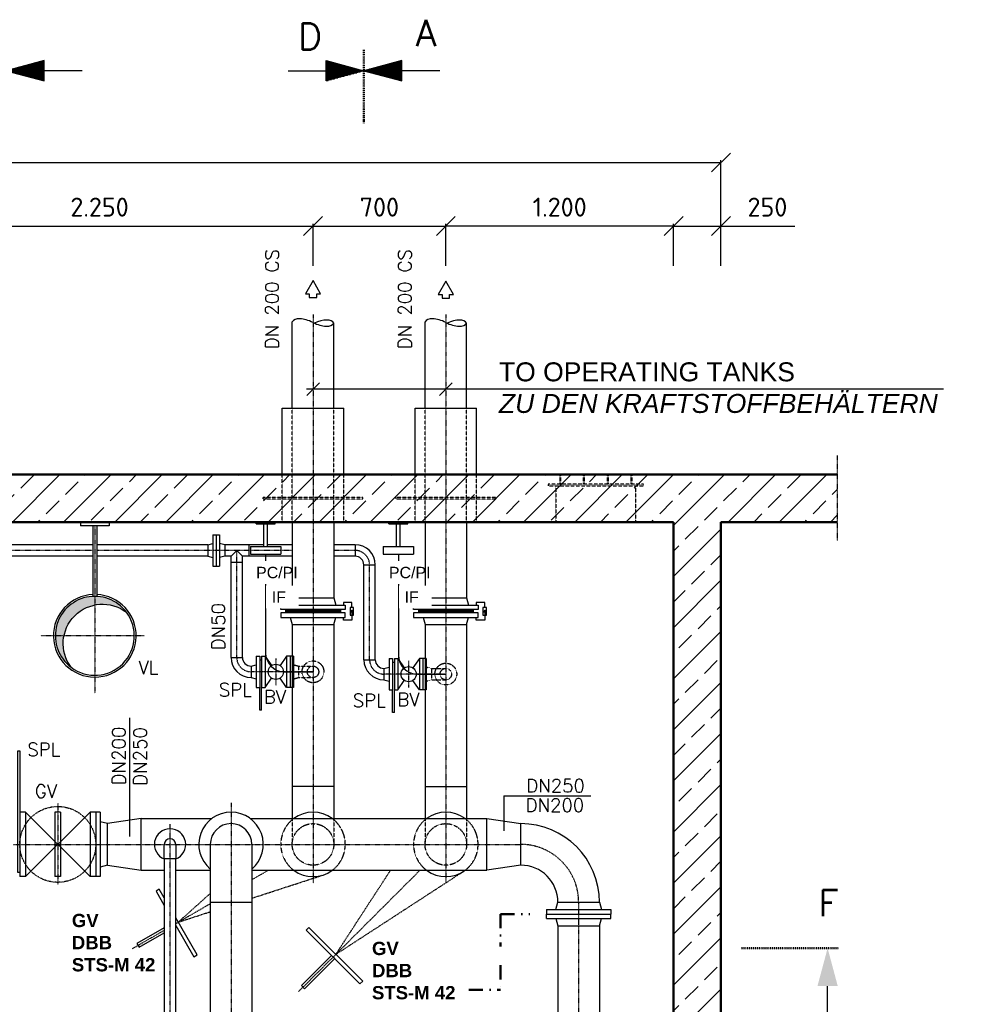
# Model space of a CAD drawing. Header units: millimetres. Extents: x -197187 to 231260338, y -45270 to 70505.
# Tile 54 of 85: x 49948 to 54932, y 11609 to 16801. Entities that reach past the tile are written whole.
import ezdxf
from ezdxf.enums import TextEntityAlignment as Align

# ---------------------------------------------------------------- set-up
doc = ezdxf.new("R2010")
doc.units = ezdxf.units.MM
doc.header["$LTSCALE"] = 0.5
doc.linetypes.add('DASHDOT', pattern=[1, 0.5, -0.25, 0, -0.25])
doc.linetypes.add('HIDDEN', pattern=[0.375, 0.25, -0.125])
for name, color, linetype in [('15', 7, 'Continuous'), ('17', 7, 'Continuous'), ('21', 7, 'Continuous'), ('41', 7, 'Continuous'), ('42', 7, 'Continuous'), ('BEMAßUNG', 7, 'Continuous'), ('Beschriftung', 7, 'Continuous'), ('P-MU050ENTL', 7, 'Continuous'), ('P-MU150AUSL', 7, 'Continuous'), ('P-MU200AUSL', 7, 'Continuous'), ('P-MU200EINL', 7, 'Continuous'), ('P-MU250EINL', 7, 'Continuous'), ('P-MU300AUSL', 7, 'Continuous'), ('Plan_Rahmen', 7, 'Continuous')]:
    doc.layers.add(name, color=color, linetype=linetype)
doc.styles.add('LBB3.5M1000', font='isocp.shx', dxfattribs={"height": 3.5})
doc.styles.add('ROMANS', font='ROMANS', dxfattribs={"height": 0.2})
doc.styles.get("Standard").update_dxf_attribs({"font": 'isocpeur.ttf'})
doc.dimstyles.new('DIN', dxfattribs={"dimtxt": 2.5, "dimasz": 2.5, "dimexe": 1.25, "dimexo": 0.625, "dimtad": 1, "dimtih": 1, "dimdec": 4, "dimdsep": 46, "dimlunit": 6, "dimtxsty": 'Standard', "dimcen": 2.5, "dimadec": 0, "dimazin": 0, "dimtfac": 1, "dimtdec": 4, "dimtmove": 0, "dimatfit": 3, "dimfxl": 0, "dimtvp": 1, "dimtolj": 1, "dimtzin": 0, "dimarcsym": 0})

# ---------------------------------------------------------------- blocks, each defined once
blk = doc.blocks.new('_Oblique')
at = {"color": 0, "linetype": 'ByBlock', "lineweight": -2}
blk.add_line((-0.5, -0.5), (0.5, 0.5), dxfattribs=at)
blk = doc.blocks.new('*D30')
at = {"layer": 'BEMAßUNG', "color": 0, "lineweight": -2, "transparency": 16777216}
for p, q in [((52194, 15502), (52194, 15724.9)), ((53394, 15712.4), (52194, 15712.4)), ((53394, 15502), (53394, 15724.9))]:
    blk.add_line(p, q, dxfattribs=at)
at = {"layer": 'DEFPOINTS', "color": 0, "transparency": 16777216}
for p in [(52194, 15712.4), (52194, 14402), (53394, 14402)]:
    blk.add_point(p, dxfattribs=at)
at = {"layer": 'BEMAßUNG', "color": 0, "lineweight": -2, "transparency": 16777216, "xscale": 100, "yscale": 100, "zscale": 100, "rotation": 180}
blk.add_blockref('_Oblique', (52194, 15712.4), dxfattribs=at)
at = {"layer": 'BEMAßUNG', "color": 0, "lineweight": -2, "transparency": 16777216, "xscale": 100, "yscale": 100, "zscale": 100}
blk.add_blockref('_Oblique', (53394, 15712.4), dxfattribs=at)
at = {"layer": 'BEMAßUNG', "color": 0, "transparency": 16777216, "insert": (52794, 15812.4), "char_height": 100, "attachment_point": 5}
blk.add_mtext('\\A1;1.200', dxfattribs=at)
blk = doc.blocks.new('*D31')
at = {"layer": 'BEMAßUNG', "color": 0, "lineweight": -2, "transparency": 16777216}
for p, q in [((51494, 15502), (51494, 15724.9)), ((51494, 15712.4), (52194, 15712.4)), ((52194, 15502), (52194, 15724.9))]:
    blk.add_line(p, q, dxfattribs=at)
at = {"layer": 'DEFPOINTS', "color": 0, "transparency": 16777216}
for p in [(52194, 15712.4), (51494, 14402), (52194, 14402)]:
    blk.add_point(p, dxfattribs=at)
at = {"layer": 'BEMAßUNG', "color": 0, "lineweight": -2, "transparency": 16777216, "xscale": 100, "yscale": 100, "zscale": 100, "rotation": 180}
blk.add_blockref('_Oblique', (51494, 15712.4), dxfattribs=at)
at = {"layer": 'BEMAßUNG', "color": 0, "lineweight": -2, "transparency": 16777216, "xscale": 100, "yscale": 100, "zscale": 100}
blk.add_blockref('_Oblique', (52194, 15712.4), dxfattribs=at)
at = {"layer": 'BEMAßUNG', "color": 0, "transparency": 16777216, "insert": (51844, 15812.4), "char_height": 100, "attachment_point": 5}
blk.add_mtext('\\A1;700', dxfattribs=at)
blk = doc.blocks.new('*D32')
at = {"layer": 'BEMAßUNG', "color": 0, "lineweight": -2, "transparency": 16777216}
for p, q in [((49244, 15502), (49244, 15724.9)), ((49244, 15712.4), (51494, 15712.4)), ((51494, 15502), (51494, 15724.9))]:
    blk.add_line(p, q, dxfattribs=at)
at = {"layer": 'DEFPOINTS', "color": 0, "transparency": 16777216}
for p in [(51494, 15712.4), (49244, 14402), (51494, 14402)]:
    blk.add_point(p, dxfattribs=at)
at = {"layer": 'BEMAßUNG', "color": 0, "lineweight": -2, "transparency": 16777216, "xscale": 100, "yscale": 100, "zscale": 100, "rotation": 180}
blk.add_blockref('_Oblique', (49244, 15712.4), dxfattribs=at)
at = {"layer": 'BEMAßUNG', "color": 0, "lineweight": -2, "transparency": 16777216, "xscale": 100, "yscale": 100, "zscale": 100}
blk.add_blockref('_Oblique', (51494, 15712.4), dxfattribs=at)
at = {"layer": 'BEMAßUNG', "color": 0, "transparency": 16777216, "insert": (50369, 15812.4), "char_height": 100, "attachment_point": 5}
blk.add_mtext('\\A1;2.250', dxfattribs=at)
blk = doc.blocks.new('PFEIL')
at = {"layer": '17', "color": 7, "linetype": 'Continuous'}
for p, q in [((-20, 5.359), (-20, -5.359)), ((0, 0), (-20, 5.359)), ((-40, 0), (-20, 0)), ((-20, 5.0491), (-18.8434, 5.0491)), ((-20, 4.5991), (-17.164, 4.5991)), ((-20, 4.1491), (-15.4846, 4.1491)), ((-20, 3.6991), (-13.8052, 3.6991)), ((-20, 3.2491), (-12.1258, 3.2491)), ((-20, 2.7991), (-10.4464, 2.7991)), ((-20, 2.3491), (-8.7669, 2.3491)), ((-20, 1.8991), (-7.0875, 1.8991)), ((-20, 1.4491), (-5.4081, 1.4491)), ((-20, 0.9991), (-3.7287, 0.9991)), ((-20, 0.5491), (-2.0493, 0.5491)), ((-20, 0.0991), (-0.3698, 0.0991)), ((-20, -5.359), (0, 0)), ((-20, -0.3509), (-1.3096, -0.3509)), ((-20, -0.8009), (-2.989, -0.8009)), ((-20, -1.2509), (-4.6684, -1.2509)), ((-20, -1.7009), (-6.3478, -1.7009)), ((-20, -2.1509), (-8.0272, -2.1509)), ((-20, -2.6009), (-9.7067, -2.6009)), ((-20, -3.0509), (-11.3861, -3.0509)), ((-20, -3.5009), (-13.0655, -3.5009)), ((-20, -3.9509), (-14.7449, -3.9509)), ((-20, -4.4009), (-16.4243, -4.4009)), ((-20, -4.8509), (-18.1038, -4.8509)), ((-20, -5.3009), (-19.7832, -5.3009))]:
    blk.add_line(p, q, dxfattribs=at)
blk = doc.blocks.new('SPFEIL')
at = {"layer": '17', "color": 7, "linetype": 'Continuous'}
blk.add_line((-20, 0), (-10, 0), dxfattribs=at)
blk.add_solid([(-10, -2.6795), (0, 0), (-10, 2.6795)], dxfattribs=at)
blk = doc.blocks.new('*D42')
at = {"layer": 'BEMAßUNG', "color": 0, "lineweight": -2, "transparency": 16777216}
for p, q in [((43644, 15502), (43644, 16060.2)), ((43644, 16047.7), (53644, 16047.7)), ((53644, 15502), (53644, 16060.2))]:
    blk.add_line(p, q, dxfattribs=at)
at = {"layer": 'DEFPOINTS', "color": 0, "transparency": 16777216}
for p in [(53644, 16047.7), (43644, 14402), (53644, 14402)]:
    blk.add_point(p, dxfattribs=at)
at = {"layer": 'BEMAßUNG', "color": 0, "lineweight": -2, "transparency": 16777216, "xscale": 100, "yscale": 100, "zscale": 100, "rotation": 180}
blk.add_blockref('_Oblique', (43644, 16047.7), dxfattribs=at)
at = {"layer": 'BEMAßUNG', "color": 0, "lineweight": -2, "transparency": 16777216, "xscale": 100, "yscale": 100, "zscale": 100}
blk.add_blockref('_Oblique', (53644, 16047.7), dxfattribs=at)
at = {"layer": 'BEMAßUNG', "color": 0, "transparency": 16777216, "insert": (48644, 16147.7), "char_height": 100, "attachment_point": 5}
blk.add_mtext('\\A1;10.000', dxfattribs=at)
blk = doc.blocks.new('*D43')
at = {"layer": 'BEMAßUNG', "color": 0, "lineweight": -2, "transparency": 16777216}
for p, q in [((53394, 15502), (53394, 15724.9)), ((53394, 15712.4), (53644, 15712.4)), ((53644, 15502), (53644, 15724.9)), ((53644, 15712.4), (54034, 15712.4))]:
    blk.add_line(p, q, dxfattribs=at)
at = {"layer": 'DEFPOINTS', "color": 0, "transparency": 16777216}
for p in [(53644, 15712.4), (53394, 14402), (53644, 14402)]:
    blk.add_point(p, dxfattribs=at)
at = {"layer": 'BEMAßUNG', "color": 0, "lineweight": -2, "transparency": 16777216, "xscale": 100, "yscale": 100, "zscale": 100, "rotation": 180}
blk.add_blockref('_Oblique', (53394, 15712.4), dxfattribs=at)
at = {"layer": 'BEMAßUNG', "color": 0, "lineweight": -2, "transparency": 16777216, "xscale": 100, "yscale": 100, "zscale": 100}
blk.add_blockref('_Oblique', (53644, 15712.4), dxfattribs=at)
at = {"layer": 'BEMAßUNG', "color": 0, "transparency": 16777216, "insert": (53889, 15812.4), "char_height": 100, "attachment_point": 5}
blk.add_mtext('\\A1;250', dxfattribs=at)

msp = doc.modelspace()

# ---------------------------------------------------------------- hatches: boundary and pattern name
at = {"lineweight": 5}
h = msp.add_hatch(dxfattribs=at)
h.set_pattern_fill('NET3', color=256)
h.set_pattern_definition([(0, (96058.6554, 17096.324), (0, 3.175), []), (60, (96058.6554, 17096.324), (-2.74963066, 1.5875), []), (120, (96058.6554, 17096.324), (-2.74963066, -1.5875), [])])
h.paths.add_polyline_path([(51494.038, 13690.018), (51349.172, 13690.018), (51349.172, 13673.018), (51494.038, 13673.018)])
h.paths.add_polyline_path([(51638.904, 13690.018), (51494.038, 13690.018), (51494.038, 13673.018), (51638.904, 13673.018)])
h = msp.add_hatch(color=256)
h.dxf.hatch_style = 1
h.paths.add_polyline_path([(51698.908, 13687.766), (51693.497, 13678.395), (51704.318, 13678.395)])
h = msp.add_hatch(dxfattribs=at)
h.set_pattern_fill('NET3', color=256)
h.set_pattern_definition([(0, (96758.6554, 17096.324), (0, 3.175), []), (60, (96758.6554, 17096.324), (-2.74963066, 1.5875), []), (120, (96758.6554, 17096.324), (-2.74963066, -1.5875), [])])
h.paths.add_polyline_path([(52194.038, 13690.018), (52049.172, 13690.018), (52049.172, 13673.018), (52194.038, 13673.018)])
h.paths.add_polyline_path([(52338.904, 13690.018), (52194.038, 13690.018), (52194.038, 13673.018), (52338.904, 13673.018)])
h = msp.add_hatch(color=256)
h.dxf.hatch_style = 1
h.paths.add_polyline_path([(52398.908, 13687.766), (52393.497, 13678.395), (52404.318, 13678.395)])
at = {"layer": 'Plan_Rahmen', "ltscale": 10}
h = msp.add_hatch(color=256, dxfattribs=at)
h.paths.add_polyline_path([(50136.038, 13552.018), (50181.454, 13552.018, -0.30149472), (50344.038, 13714.621), (50344.038, 13760.019, 0.41421357)])
h.paths.add_polyline_path([(50181.454, 13552.018), (50136.038, 13552.018, 0.23584355), (50219.097, 13385.725, -0.21434436)])
h.paths.add_polyline_path([(50344.038, 13760.019), (50344.038, 13714.621, -0.21422764), (50510.262, 13677.053, 0.23569584)])

# ---------------------------------------------------------------- linework, layer by layer
for p, q in [((51349.172, 13690.018), (51349.172, 13673.018)), ((51638.904, 13690.018), (51638.904, 13673.018)), ((52049.172, 13690.018), (52049.172, 13673.018)), ((52338.904, 13690.018), (52338.904, 13673.018))]:
    msp.add_line(p, q)
for points in [[(51324.038, 13714.018), (51664.038, 13714.018), (51664.038, 13690.018), (51324.038, 13690.018)], [(52024.038, 13714.018), (52364.038, 13714.018), (52364.038, 13690.018), (52024.038, 13690.018)], [(51324.038, 13649.018), (51664.038, 13649.018), (51664.038, 13673.018), (51324.038, 13673.018)], [(51689.917, 13661.271), (51707.899, 13661.271), (51707.899, 13701.766), (51689.917, 13701.766)], [(51698.908, 13687.766), (51693.497, 13678.395), (51704.318, 13678.395)], [(52024.038, 13649.018), (52364.038, 13649.018), (52364.038, 13673.018), (52024.038, 13673.018)], [(52389.917, 13661.271), (52407.899, 13661.271), (52407.899, 13701.766), (52389.917, 13701.766)], [(52398.908, 13687.766), (52393.497, 13678.395), (52404.318, 13678.395)]]:
    msp.add_lwpolyline(points, close=True)
for points in [[(51374.306, 13714.018), (51384.488, 13752.018), (51603.588, 13752.018), (51613.77, 13714.018)], [(51698.908, 13701.766), (51698.908, 13728.191), (51654.361, 13728.191), (51654.361, 13714.018)], [(52074.306, 13714.018), (52084.488, 13752.018), (52303.588, 13752.018), (52313.77, 13714.018)], [(52398.908, 13701.766), (52398.908, 13728.191), (52354.361, 13728.191), (52354.361, 13714.018)], [(51698.908, 13681.518), (51698.908, 13634.846), (51654.361, 13634.846), (51654.361, 13649.018)], [(52398.908, 13681.518), (52398.908, 13634.846), (52354.361, 13634.846), (52354.361, 13649.018)], [(51374.306, 13649.018), (51384.488, 13611.018), (51603.588, 13611.018), (51613.77, 13649.018)], [(52074.306, 13649.018), (52084.488, 13611.018), (52303.588, 13611.018), (52313.77, 13649.018)]]:
    msp.add_lwpolyline(points)
at = {"layer": '15', "linetype": 'Continuous', "ltscale": 10}
msp.add_lwpolyline([(50510.262, 13677.053, 1.15169417), (50219.097, 13385.725, -0.86828607), (50510.262, 13677.053)], format="xyb", dxfattribs=at)
at = {"layer": '17', "linetype": 'DASHDOT', "lineweight": 50, "ltscale": 20}
for p, q in [((51762.636, 16641.111), (51762.636, 16254.25)), ((53752.4, 11904.648), (54266.161, 11904.648))]:
    msp.add_line(p, q, dxfattribs=at)
at = {"layer": '17', "linetype": 'DASHDOT', "lineweight": 50, "ltscale": 300}
for p, q in [((52481.398, 12084.756), (52636.923, 12084.756)), ((52481.398, 12084.756), (52481.398, 11913.8)), ((52481.398, 11814.952), (52481.398, 11684.684)), ((52314.572, 11684.684), (52481.398, 11684.684))]:
    msp.add_line(p, q, dxfattribs=at)
at = {"layer": '21', "linetype": 'DASHDOT', "ltscale": 10}
for p, q in [((54257.078, 14502.018), (54257.078, 14052.018)), ((50344.038, 14132.018), (50344.038, 13249.604))]:
    msp.add_line(p, q, dxfattribs=at)
at = {"layer": '21', "linetype": 'Continuous', "ltscale": 10}
for p, q in [((50269.038, 14152.018), (50269.038, 14132.018)), ((50334.038, 14132.018), (50334.038, 13759.778)), ((50354.038, 14132.018), (50354.038, 13759.778)), ((50419.038, 14152.018), (50419.038, 14132.018)), ((51244.038, 13982.018), (51244.038, 13438.018)), ((51944.038, 13982.018), (51944.038, 13426.018))]:
    msp.add_line(p, q, dxfattribs=at)
at = {"layer": '21', "linetype": 'Continuous', "lineweight": 50, "ltscale": 10}
for p, q in [((53394.038, 14152.018), (53394.038, 2272.018)), ((53644.038, 14152.018), (53644.038, 9052.018)), ((54257.078, 14152.018), (53644.038, 14152.018))]:
    msp.add_line(p, q, dxfattribs=at)
at = {"layer": '21', "linetype": 'Continuous', "ltscale": 10}
for radius, start, end in [(218, 92.629169, 87.370831), (208, 233.081381, 36.950689)]:
    msp.add_arc((50344.038, 13552.018), radius, start, end, dxfattribs=at)
at = {"layer": '41', "linetype": 'Continuous', "lineweight": 50, "ltscale": 10}
for p, q in [((54257.078, 14402.018), (49699.038, 14402.018)), ((53394.038, 14152.018), (49699.038, 14152.018))]:
    msp.add_line(p, q, dxfattribs=at)
at = {"layer": '41', "linetype": 'Continuous', "ltscale": 10}
for p, q in [((50419.038, 14132.018), (50269.038, 14132.018)), ((51234.038, 14022.018), (51234.038, 14142.018)), ((51254.038, 14022.018), (51254.038, 14142.018)), ((51934.038, 14022.018), (51934.038, 14142.018)), ((51954.038, 14022.018), (51954.038, 14142.018)), ((51156.977, 13971.868), (51156.977, 14032.168)), ((51164.038, 14022.018), (51324.038, 14022.018)), ((51164.038, 14022.018), (51164.038, 13982.018)), ((51324.038, 14022.018), (51324.038, 13982.018)), ((51864.038, 14022.018), (51864.038, 13982.018)), ((51864.038, 14022.018), (52024.038, 14022.018)), ((52024.038, 14022.018), (52024.038, 13982.018)), ((51164.038, 13982.018), (51324.038, 13982.018)), ((51864.038, 13982.018), (52024.038, 13982.018)), ((51344.021, 13362.018), (51494.457, 13362.018)), ((52044.038, 13350.018), (52194.473, 13350.018))]:
    msp.add_line(p, q, dxfattribs=at)
at = {"layer": '41', "linetype": 'DASHDOT', "ltscale": 10}
msp.add_line((50604.462, 13552.018), (50059.044, 13552.018), dxfattribs=at)
at = {"layer": '41', "linetype": 'Continuous', "ltscale": 10}
for centre in [(51344.021, 13462.018), (52044.038, 13450.018)]:
    msp.add_arc(centre, 100, 180, 270, dxfattribs=at)
at = {"layer": 'Beschriftung'}
for p, q in [((51527.431, 14885.611), (51460.645, 14818.825)), ((52227.431, 14885.611), (52160.645, 14818.825))]:
    msp.add_line(p, q, dxfattribs=at)
at = {"layer": 'P-MU050ENTL', "linetype": 'Continuous', "ltscale": 10}
for p, q in [((50965.977, 14084.518), (50965.977, 13919.518)), ((50965.977, 14084.518), (51001.977, 14084.518)), ((50983.977, 14084.518), (50983.977, 13919.518)), ((51001.977, 14084.518), (51001.977, 13919.518)), ((50334.038, 14032.168), (49328.188, 14032.168)), ((50938.977, 14032.168), (50354.038, 14032.168)), ((50938.977, 14032.168), (50965.977, 14039.403)), ((50938.977, 14032.168), (50938.977, 13971.868)), ((51028.977, 14032.168), (51001.977, 14039.403)), ((51028.977, 14032.168), (51028.977, 13971.868)), ((51234.038, 14032.168), (51028.977, 14032.168)), ((51384.488, 14032.168), (51254.038, 14032.168)), ((51716.038, 14032.168), (51603.588, 14032.168)), ((51716.038, 14032.168), (51716.038, 13971.868)), ((50334.038, 13971.868), (49328.188, 13971.868)), ((50938.977, 13971.868), (50354.038, 13971.868)), ((50938.977, 13971.868), (50965.977, 13964.634)), ((51028.977, 13971.868), (51001.977, 13964.634)), ((51061.888, 13971.868), (51028.977, 13971.868)), ((51061.888, 13971.868), (51091.998, 14002.018)), ((51061.888, 13438.018), (51061.888, 13971.868)), ((51091.998, 14002.018), (51122.188, 13971.868)), ((51122.188, 13438.018), (51122.188, 13971.868)), ((51384.488, 13971.868), (51122.188, 13971.868)), ((51716.038, 13971.868), (51603.588, 13971.868)), ((50965.977, 13919.518), (51001.977, 13919.518)), ((51122.188, 13938.018), (51061.888, 13938.018)), ((51761.888, 13926.018), (51822.188, 13926.018)), ((51761.888, 13426.018), (51761.888, 13926.018)), ((51822.188, 13426.018), (51822.188, 13926.018)), ((51061.871, 13438.018), (51122.171, 13438.018)), ((51168.021, 13392.168), (51195.021, 13399.403)), ((51195.021, 13444.518), (51195.021, 13362.018)), ((51195.021, 13444.518), (51213.021, 13444.518)), ((51213.021, 13444.518), (51213.021, 13362.018)), ((51223.021, 13424.018), (51213.021, 13424.018)), ((51223.021, 13444.518), (51223.021, 13362.018)), ((51223.021, 13444.518), (51241.021, 13444.518)), ((51241.021, 13444.518), (51241.021, 13362.018)), ((51241.021, 13444.518), (51275.284, 13394.928)), ((51355.021, 13444.518), (51320.759, 13394.928)), ((51391.021, 13444.518), (51355.021, 13444.518)), ((51355.021, 13444.518), (51355.021, 13279.518)), ((51373.021, 13444.518), (51373.021, 13279.518)), ((51391.021, 13444.518), (51391.021, 13279.518)), ((51761.888, 13426.018), (51822.188, 13426.018)), ((51895.038, 13432.518), (51913.038, 13432.518)), ((51895.038, 13432.518), (51895.038, 13267.518)), ((51913.038, 13432.518), (51913.038, 13267.518)), ((51923.038, 13412.018), (51913.038, 13412.018)), ((51923.038, 13432.518), (51941.038, 13432.518)), ((51923.038, 13432.518), (51923.038, 13267.518)), ((51941.038, 13432.518), (51941.038, 13267.518)), ((51941.038, 13432.518), (51975.301, 13382.928)), ((52055.038, 13432.518), (52020.775, 13382.928)), ((52091.038, 13432.518), (52055.038, 13432.518)), ((52055.038, 13432.518), (52055.038, 13267.518)), ((52073.038, 13432.518), (52073.038, 13267.518)), ((52091.038, 13432.518), (52091.038, 13267.518)), ((51168.021, 13392.168), (51168.021, 13331.868)), ((51195.021, 13362.018), (51195.021, 13279.518)), ((51213.021, 13362.018), (51213.021, 13279.518)), ((51223.021, 13362.018), (51223.021, 13279.518)), ((51241.021, 13362.018), (51241.021, 13279.518)), ((51868.038, 13380.168), (51895.038, 13387.403)), ((51868.038, 13380.168), (51868.038, 13319.868)), ((51168.021, 13331.868), (51195.021, 13324.634)), ((51241.021, 13279.518), (51275.284, 13329.109)), ((51355.021, 13279.518), (51320.759, 13329.109)), ((51384.471, 13304.518), (51384.471, 13241.018)), ((51868.038, 13319.868), (51895.038, 13312.634)), ((51941.038, 13267.518), (51975.301, 13317.109)), ((52055.038, 13267.518), (52020.775, 13317.109)), ((51195.021, 13279.518), (51213.021, 13279.518)), ((51213.021, 13159.018), (51213.021, 13279.518)), ((51223.021, 13159.018), (51223.021, 13279.518)), ((51223.021, 13279.518), (51241.021, 13279.518)), ((51391.021, 13279.518), (51355.021, 13279.518)), ((51895.038, 13267.518), (51913.038, 13267.518)), ((51913.038, 13147.018), (51913.038, 13267.518)), ((51923.038, 13147.018), (51923.038, 13267.518)), ((51923.038, 13267.518), (51941.038, 13267.518)), ((52091.038, 13267.518), (52055.038, 13267.518)), ((51223.021, 13159.018), (51213.021, 13159.018)), ((51923.038, 13147.018), (51913.038, 13147.018))]:
    msp.add_line(p, q, dxfattribs=at)
at = {"layer": 'P-MU050ENTL', "linetype": 'DASHDOT', "ltscale": 10}
for p, q in [((50334.038, 14002.018), (49328.188, 14002.018)), ((51384.488, 14002.018), (50354.038, 14002.018)), ((51092.021, 13438.018), (51091.998, 14002.018)), ((51716.038, 14002.018), (51603.588, 14002.018)), ((51792.038, 13426.018), (51792.038, 13926.018)), ((51298.021, 13432.018), (51298.021, 13292.018)), ((51998.038, 13420.018), (51998.038, 13280.018)), ((51494.021, 13362.018), (51168.021, 13362.018)), ((52194.038, 13350.018), (51868.038, 13350.018))]:
    msp.add_line(p, q, dxfattribs=at)
at = {"layer": 'P-MU050ENTL', "linetype": 'Continuous', "ltscale": 10}
for centre in [(51298.021, 13362.018), (51998.038, 13350.018)]:
    msp.add_circle(centre, 40, dxfattribs=at)
for centre, radius, start, end in [((51716.038, 13926.018), 106.15, 0, 90), ((51716.038, 13926.018), 45.85, 0, 90), ((51168.021, 13438.018), 106.15, 180, 270), ((51168.021, 13438.018), 45.85, 180, 270), ((51868.038, 13426.018), 106.15, 180, 270), ((51868.038, 13426.018), 45.85, 180, 270)]:
    msp.add_arc(centre, radius, start, end, dxfattribs=at)
at = {"layer": 'P-MU050ENTL', "linetype": 'DASHDOT', "ltscale": 10}
for centre, start, end in [((51716.038, 13926.018), 0, 90), ((51168.021, 13438.018), 180, 270), ((51868.038, 13426.018), 180, 270)]:
    msp.add_arc(centre, 76, start, end, dxfattribs=at)
at = {"layer": 'P-MU150AUSL', "linetype": 'HIDDEN', "ltscale": 10}
for p, q in [((51391.021, 13399.403), (51418.021, 13392.168)), ((51418.021, 13392.168), (51418.021, 13331.868)), ((51418.021, 13392.168), (51494.021, 13392.168)), ((52091.038, 13387.403), (52118.038, 13380.168)), ((52118.038, 13380.168), (52194.038, 13380.168)), ((52118.038, 13380.168), (52118.038, 13319.868)), ((51391.021, 13324.634), (51418.021, 13331.868)), ((51418.021, 13331.868), (51494.021, 13331.868)), ((52091.038, 13312.634), (52118.038, 13319.868)), ((52118.038, 13319.868), (52194.038, 13319.868))]:
    msp.add_line(p, q, dxfattribs=at)
for centre, radius, start, end in [((51494.021, 13362.018), 57.5, 189.863672, 189.863664), ((52194.038, 13350.018), 57.5, 189.863672, 189.863664), ((51494.021, 13362.018), 30.15, 199.0686, 199.068592), ((52194.038, 13350.018), 30.15, 199.0686, 199.068592)]:
    msp.add_arc(centre, radius, start, end, dxfattribs=at)
at = {"layer": 'P-MU200AUSL', "ltscale": 100}
for p, q in [((51332.088, 14402.018), (51332.088, 14752.018)), ((51332.088, 14752.018), (51655.988, 14752.018)), ((51655.988, 14402.018), (51655.988, 14752.018)), ((52032.088, 14402.018), (52032.088, 14752.018)), ((52032.088, 14752.018), (52355.988, 14752.018)), ((52355.988, 14402.018), (52355.988, 14752.018)), ((51603.588, 14152.018), (51603.588, 13752.018)), ((52303.588, 14152.018), (52303.588, 13752.018)), ((51384.488, 13752.018), (51603.588, 13752.018)), ((52084.488, 13752.018), (52303.588, 13752.018))]:
    msp.add_line(p, q, dxfattribs=at)
at = {"layer": 'P-MU200AUSL', "linetype": 'HIDDEN', "ltscale": 10}
for p, q in [((51332.088, 14152.018), (51332.088, 14402.018)), ((51655.988, 14152.018), (51655.988, 14402.018)), ((52032.088, 14152.018), (52032.088, 14402.018)), ((52355.988, 14152.018), (52355.988, 14402.018)), ((52794.038, 14402.018), (52794.038, 14352.018)), ((52799.038, 14402.018), (52799.038, 14352.018)), ((52918.204, 14402.018), (52918.204, 14352.018)), ((52923.204, 14402.018), (52923.204, 14352.018)), ((53044.872, 14402.018), (53044.872, 14352.018)), ((53049.872, 14402.018), (53049.872, 14352.018)), ((53169.038, 14402.018), (53169.038, 14352.018)), ((53174.038, 14402.018), (53174.038, 14352.018)), ((52774.038, 14342.018), (52774.038, 14152.018)), ((53194.038, 14342.018), (53194.038, 14152.018)), ((51755.988, 14282.018), (51232.088, 14282.018)), ((51232.088, 14272.018), (51232.088, 14282.018)), ((51755.988, 14272.018), (51755.988, 14282.018)), ((52455.988, 14282.018), (51932.088, 14282.018)), ((51932.088, 14272.018), (51932.088, 14282.018)), ((52455.988, 14272.018), (52455.988, 14282.018)), ((51755.988, 14272.018), (51232.088, 14272.018)), ((52455.988, 14272.018), (51932.088, 14272.018))]:
    msp.add_line(p, q, dxfattribs=at)
msp.add_lwpolyline([(53235.538, 14342.018), (53235.538, 14352.018), (52732.538, 14352.018), (52732.538, 14342.018)], close=True, dxfattribs=at)
at = {"layer": 'P-MU200EINL', "linetype": 'Continuous', "ltscale": 10}
for p, q in [((51384.488, 14752.018), (51384.488, 15207.533)), ((51603.588, 14752.018), (51603.588, 15200.71)), ((52084.488, 14752.018), (52084.488, 15207.533)), ((52303.588, 14752.018), (52303.588, 15200.71)), ((51194.038, 14142.018), (51194.038, 14152.018)), ((51194.038, 14142.018), (51294.038, 14142.018)), ((51294.038, 14142.018), (51294.038, 14152.018)), ((51894.038, 14142.018), (51894.038, 14152.018)), ((51894.038, 14142.018), (51994.038, 14142.018)), ((51994.038, 14142.018), (51994.038, 14152.018)), ((51384.488, 13611.018), (51384.488, 12757.018)), ((51603.588, 13611.018), (51603.588, 12757.018)), ((52084.488, 13611.018), (52084.488, 12757.018)), ((52303.588, 13611.018), (52303.588, 12757.018)), ((51603.588, 12757.018), (51384.488, 12757.018)), ((51384.488, 12757.018), (51384.488, 12588.518)), ((51603.588, 12757.018), (51603.588, 12588.518)), ((52084.488, 12757.018), (52303.588, 12757.018)), ((52084.488, 12757.018), (52084.488, 12588.518)), ((52303.588, 12757.018), (52303.588, 12588.518)), ((50710.388, 12376.018), (50710.388, 12452.018)), ((50770.688, 12452.018), (50770.688, 12376.018)), ((50952.488, 12452.018), (50952.488, 10758.568)), ((51171.588, 12452.018), (51171.588, 10758.568)), ((50770.688, 12376.018), (50710.388, 12376.018)), ((50952.488, 12147.018), (51171.588, 12147.018)), ((52724.038, 12109.018), (53064.038, 12109.018)), ((52724.038, 12109.018), (52724.038, 12085.018)), ((52774.306, 12109.018), (52784.488, 12147.018)), ((52784.488, 12147.018), (53003.588, 12147.018)), ((53003.588, 12147.018), (53013.77, 12109.018)), ((53064.038, 12109.018), (53064.038, 12085.018)), ((52724.038, 12085.018), (53064.038, 12085.018)), ((52724.038, 12085.018), (53064.038, 12085.018)), ((52724.038, 12061.018), (52724.038, 12085.018)), ((52724.038, 12061.018), (53064.038, 12061.018)), ((52774.306, 12061.018), (52784.488, 12023.018)), ((53003.588, 12023.018), (53013.77, 12061.018)), ((53064.038, 12061.018), (53064.038, 12085.018)), ((52784.488, 12023.018), (52784.488, 11482.018)), ((52784.488, 12023.018), (53003.588, 12023.018)), ((53003.588, 12023.018), (53003.588, 11482.018))]:
    msp.add_line(p, q, dxfattribs=at)
at = {"layer": 'P-MU200EINL', "linetype": 'HIDDEN', "ltscale": 10}
for p, q in [((51384.488, 14152.018), (51384.488, 14752.018)), ((51603.588, 14152.018), (51603.588, 14752.018)), ((52084.488, 14152.018), (52084.488, 14752.018)), ((52303.588, 14152.018), (52303.588, 14752.018)), ((51384.488, 12588.518), (51384.488, 12452.018)), ((51603.588, 12588.518), (51603.588, 12452.018)), ((52084.488, 12588.518), (52084.488, 12452.018)), ((52303.588, 12588.518), (52303.588, 12452.018))]:
    msp.add_line(p, q, dxfattribs=at)
at = {"layer": 'P-MU200EINL', "linetype": 'DASHDOT', "ltscale": 10}
for p, q in [((51062.142, 12670.498), (51062.142, 11456.75)), ((51171.588, 12265.852), (51257.613, 12315.518)), ((51417.72, 11675.701), (52057.538, 12315.518)), ((51614.317, 11872.297), (51902.507, 12315.518)), ((51614.317, 11872.297), (52286.708, 12309.497)), ((51171.588, 12168.264), (51546.663, 12290.369)), ((50784.027, 12042.093), (50952.488, 12193.603)), ((50770.688, 12034.392), (50952.488, 12139.354)), ((50784.027, 12042.093), (50952.488, 12096.936)), ((52894.038, 12147.018), (52894.038, 6107.018)), ((50543.247, 11903.079), (50710.388, 11999.578))]:
    msp.add_line(p, q, dxfattribs=at)
at = {"layer": 'P-MU200EINL', "linetype": 'Continuous', "ltscale": 10}
for points in [[(51494.038, 15424.654), (51454.038, 15355.373), (51474.038, 15355.373), (51474.038, 15335.373), (51514.038, 15335.373), (51514.038, 15355.373), (51534.038, 15355.373), (51494.038, 15424.654)], [(52194.038, 15421.368), (52154.038, 15352.086), (52174.038, 15352.086), (52174.038, 15332.086), (52214.038, 15332.086), (52214.038, 15352.086), (52234.038, 15352.086), (52194.038, 15421.368)], [(50710.388, 11204.018), (50770.688, 11204.018), (50770.688, 12376.018), (50710.388, 12376.018)], [(51741.596, 11716.734), (51755.738, 11730.876), (51472.895, 12013.718), (51458.753, 11999.576)], [(51449.201, 11690.93), (51608.301, 11850.029), (51592.048, 11866.281), (51432.949, 11707.182)]]:
    msp.add_lwpolyline(points, close=True, dxfattribs=at)
for points in [[(50710.388, 12169.64), (50684.027, 12215.299), (50666.707, 12205.299), (50710.388, 12129.64)], [(50770.688, 12025.197), (50866.707, 11858.888), (50884.027, 11868.888), (50770.688, 12065.197)], [(50710.388, 12012.848), (50566.105, 11929.546), (50577.597, 11909.641), (50710.388, 11986.308)], [(50770.688, 12021.122), (50772.453, 12022.141), (50770.688, 12025.197)]]:
    msp.add_lwpolyline(points, dxfattribs=at)
at = {"layer": 'P-MU200EINL', "linetype": 'HIDDEN', "ltscale": 10}
for centre in [(51494.038, 12452.018), (52194.038, 12452.018)]:
    msp.add_circle(centre, 109.55, dxfattribs=at)
at = {"layer": 'P-MU200EINL', "linetype": 'Continuous', "ltscale": 10}
for centre, radius, start, end in [((51062.038, 12452.018), 170, 310.121586, 229.878414), ((51494.038, 12452.018), 170, 53.411889, 126.588111), ((52194.038, 12452.018), 170, 53.411889, 126.588111), ((50740.538, 12452.018), 82.5, 291.435559, 248.564441), ((51062.038, 12452.018), 109.55, 0, 180), ((52589.038, 12147.018), 414.55, 0, 90), ((50740.538, 12452.018), 30.15, 0, 180), ((51494.038, 12452.018), 170, 233.411889, 306.588111), ((52194.038, 12452.018), 170, 233.411889, 306.588111), ((52589.038, 12147.018), 195.45, 0, 90)]:
    msp.add_arc(centre, radius, start, end, dxfattribs=at)
at = {"layer": 'P-MU200EINL', "linetype": 'HIDDEN', "ltscale": 10}
for centre, start, end in [((51494.038, 12452.018), 126.588111, 233.411889), ((51494.038, 12452.018), 306.588111, 53.411889), ((52194.038, 12452.018), 126.588111, 233.411889), ((52194.038, 12452.018), 306.588111, 53.411889)]:
    msp.add_arc(centre, 170, start, end, dxfattribs=at)
at = {"layer": 'P-MU200EINL', "linetype": 'DASHDOT', "ltscale": 10}
msp.add_arc((52589.038, 12147.018), 305, 0, 90, dxfattribs=at)
at = {"layer": 'P-MU200EINL', "linetype": 'Continuous', "ltscale": 10}
for centre, major_axis, start_param, end_param in [((51472.664, 15162.381), (-88.176, 45.153), 4.71238898, 6.28318531), ((51515.297, 15155.33), (88.176, 45.153), 0, 1.48959212), ((52172.664, 15162.381), (-88.176, 45.153), 4.71238898, 6.28318531), ((52215.297, 15155.33), (88.176, 45.153), 0, 1.48959212), ((51515.297, 15245.636), (88.176, -45.153), 4.71238898, 6.28318531), ((52215.297, 15245.636), (88.176, -45.153), 4.71238898, 6.28318531)]:
    msp.add_ellipse(centre, major_axis=major_axis, ratio=0.47209395, start_param=start_param, end_param=end_param, dxfattribs=at)
at = {"layer": 'P-MU250EINL', "linetype": 'DASHDOT', "ltscale": 10}
for p, q in [((51494.038, 15245.636), (51494.038, 12248.094)), ((52194.038, 15245.636), (52194.038, 12248.094)), ((50149.038, 12668.18), (50149.038, 12240.193)), ((49915.038, 12452.018), (52589.038, 12452.018))]:
    msp.add_line(p, q, dxfattribs=at)
at = {"layer": 'P-MU250EINL', "linetype": 'Continuous', "ltscale": 10}
for p, q in [((50526.822, 13118.846), (50526.822, 12493.403)), ((52499.859, 12708.298), (52958.35, 12708.298)), ((52499.859, 12708.298), (52499.859, 12523.976)), ((49949.038, 12622.018), (49949.038, 12282.018)), ((49979.038, 12622.018), (49949.038, 12622.018)), ((49979.038, 12622.018), (49979.038, 12282.018)), ((50319.038, 12282.018), (49979.038, 12622.018)), ((50319.038, 12622.018), (49979.038, 12282.018)), ((50134.038, 12622.018), (50134.038, 12282.018)), ((50164.038, 12622.018), (50134.038, 12622.018)), ((50164.038, 12622.018), (50164.038, 12282.018)), ((50319.038, 12622.018), (50319.038, 12282.018)), ((50373.038, 12622.018), (50319.038, 12622.018)), ((50349.038, 12622.018), (50349.038, 12282.018)), ((50373.038, 12622.018), (50373.038, 12282.018)), ((50411.038, 12561.568), (50373.038, 12571.75)), ((50589.038, 12588.518), (50411.038, 12561.568)), ((50589.038, 12588.518), (50960.708, 12588.518)), ((50589.038, 12315.518), (50589.038, 12588.518)), ((51163.368, 12588.518), (52410.038, 12588.518)), ((52410.038, 12315.518), (52410.038, 12588.518)), ((52410.038, 12588.518), (52589.038, 12561.568)), ((50411.038, 12342.468), (50411.038, 12561.568)), ((52589.038, 12342.468), (52589.038, 12561.568)), ((50411.038, 12342.468), (50373.038, 12332.286)), ((50411.038, 12342.468), (50589.038, 12315.518)), ((50589.038, 12315.518), (50710.388, 12315.518)), ((50770.688, 12315.518), (50952.488, 12315.518)), ((51171.588, 12315.518), (52410.038, 12315.518)), ((52589.038, 12342.468), (52410.038, 12315.518)), ((49979.038, 12282.018), (49949.038, 12282.018)), ((50164.038, 12282.018), (50134.038, 12282.018)), ((50373.038, 12282.018), (50319.038, 12282.018))]:
    msp.add_line(p, q, dxfattribs=at)
at = {"layer": 'P-MU250EINL', "linetype": 'DASHDOT', "ltscale": 10}
msp.add_circle((50149.038, 12452.018), 200, dxfattribs=at)
at = {"layer": 'P-MU300AUSL', "linetype": 'DASHDOT', "ltscale": 10}
msp.add_line((50740.538, 11204.018), (50740.538, 12559.726), dxfattribs=at)
at = {"layer": 'P-MU300AUSL', "linetype": 'Continuous', "ltscale": 10}
msp.add_lwpolyline([(49939.038, 12304.612), (49939.038, 12944.612), (49949.038, 12944.612), (49949.038, 12304.612)], close=True, dxfattribs=at)

# ---------------------------------------------------------------- block references
at = {"layer": '17', "linetype": 'Continuous', "lineweight": 50, "ltscale": 10}
for name, p, xscale, yscale, rotation in [('PFEIL', (49877.038, 16531.111), 10, 10, 180), ('PFEIL', (51762.636, 16531.111), 10, 10, 180), ('SPFEIL', (54206.141, 11904.648), 20, 20, 90)]:
    msp.add_blockref(name, p, dxfattribs=dict(at, xscale=xscale, yscale=yscale, rotation=rotation))
at = {"layer": '17', "linetype": 'Continuous', "lineweight": 50, "ltscale": 10, "xscale": 10, "yscale": -10}
msp.add_blockref('PFEIL', (51762.636, 16531.111), dxfattribs=at)

# ---------------------------------------------------------------- texts
at = {"layer": '17', "linetype": 'Continuous', "lineweight": 50, "ltscale": 10, "style": 'ROMANS'}
for s, p in [('D', (51414.536, 16642.575)), ('A', (52035.421, 16660.655))]:
    msp.add_text(s, height=140, dxfattribs=at).set_placement(p)
msp.add_text('F', height=140, dxfattribs=at).set_placement((54156.573, 12142.839), align=Align.MIDDLE_LEFT)
at = {"layer": '42', "linetype": 'Continuous', "ltscale": 10, "style": 'ROMANS'}
msp.add_text('VL', height=70, dxfattribs=at).set_placement((50574.168, 13349.784))
at = {"layer": 'BEMAßUNG', "linetype": 'Continuous', "ltscale": 10, "style": 'ROMANS'}
for p in [(51312.935, 15591.256), (52012.935, 15591.256)]:
    msp.add_text('DN 200 CS', height=70, rotation=90, dxfattribs=at).set_placement(p, align=Align.RIGHT)
for s, p in [('DN50', (51029.951, 13476.007)), ('DN200', (50505.257, 12763.926)), ('DN250', (50617.839, 12761.253))]:
    msp.add_text(s, height=70, rotation=90, dxfattribs=at).set_placement(p)
for s, p in [('DN250', (52617.891, 12726.65)), ('DN200', (52614.237, 12623.314))]:
    msp.add_text(s, height=70, dxfattribs=at).set_placement(p)
at = {"layer": 'P-MU200AUSL', "ltscale": 100, "style": 'ROMANS'}
msp.add_text('SPL', height=70, dxfattribs=at).set_placement((49988.581, 12917.007))
at = {"layer": 'P-MU200EINL', "linetype": 'Continuous', "ltscale": 200, "style": 'ROMANS'}
for s, p in [('SPL', (50997.598, 13232.746)), ('BV', (51234.588, 13194.888)), ('SPL', (51703.571, 13176.246)), ('BV', (51938.539, 13181.467))]:
    msp.add_text(s, height=70, dxfattribs=at).set_placement(p)
at = {"layer": 'P-MU200EINL', "linetype": 'Continuous', "ltscale": 10, "char_height": 70, "width": 491.56785, "attachment_point": 1, "style": 'ROMANS'}
for insert in [(50223.126, 12085.897), (51804.806, 11938.528)]:
    msp.add_mtext('{\\fArial|b1|i0|c0|p34;GV\\PDBB\\PSTS-M 42}', dxfattribs=dict(at, insert=insert))
at = {"layer": 'P-MU250EINL', "linetype": 'DASHDOT', "ltscale": 10, "style": 'ROMANS'}
msp.add_text('GV', height=70, dxfattribs=at).set_placement((50028.06, 12697.882))

# ---------------------------------------------------------------- dimensions: what is measured, and where the dimension line sits
at = {"layer": 'BEMAßUNG'}
for base, p1, p2, picture, middle in [((51494.038, 15712.406), (49244.038, 14402.018), (51494.038, 14402.018), '*D32', (50369.038, 15812.406)), ((52194.038, 15712.406), (51494.038, 14402.018), (52194.038, 14402.018), '*D31', (51844.038, 15812.406)), ((52194.038, 15712.406), (53394.038, 14402.018), (52194.038, 14402.018), '*D30', (52794.038, 15812.406))]:
    dim = msp.add_linear_dim(base=base, p1=p1, p2=p2, dimstyle='DIN', override={"dimscale": 10, "dimtxt": 10, "dimasz": 10, "dimexo": 110, "dimgap": 5, "dimdec": 2, "dimblk1": 'Oblique', "dimblk2": 'Oblique', "dimsah": 1, "dimtdec": 2, "dimtmove": 2}, dxfattribs=at)
    dim.commit()
    dim.dimension.update_dxf_attribs({"geometry": picture, "text_midpoint": middle})

# ---------------------------------------------------------------- next in the draw order: texts
at = {"layer": 'Beschriftung', "attachment_point": 1, "style": 'LBB3.5M1000', "bg_fill": 2}
for s, insert, char_height, width in [('{\\fArial|b0|i0|c0|p34;TO OPERATING TANKS\\P\\fArial|b0|i1|c0|p34;ZU DEN KRAFTSTOFFBEHÄLTERN}', (52473.906, 14993.835), 100, 2354.19829), ('{\\fArial|b0|i0|c0|p34;PC/PI}', (51194.219, 13915.648), 60, 213.35671), ('{\\fArial|b0|i0|c0|p34;PC/PI}', (51894.219, 13915.648), 60, 213.35671)]:
    msp.add_mtext(s, dxfattribs=dict(at, insert=insert, char_height=char_height, width=width))

# ---------------------------------------------------------------- next in the draw order: hatches: boundary and pattern name
h = msp.add_hatch()
h.set_pattern_fill('ANSI33', color=256, scale=30)
h.set_pattern_definition([(45, (49178.89, 8302.02), (-134.704, 134.704), []), (45, (49313.6, 8302.02), (-134.704, 134.704), [95.25, -47.625])])
h.paths.add_polyline_path([(43644.038, 14402.018), (44564.038, 14402.018), (44564.038, 14397.018), (44619.038, 14397.018), (44624.038, 14392.018), (44624.038, 14352.018), (44629.038, 14352.018), (44629.038, 14377.018), (44684.038, 14377.018), (44689.038, 14372.018), (44689.038, 14332.018), (44694.038, 14332.018), (44694.038, 14152.018), (43894.038, 14152.018), (43894.038, 3902.018), (51794.038, 3902.018), (51794.038, 2272.018), (51789.038, 2272.018), (51789.038, 2232.018), (51784.038, 2227.018), (51729.038, 2227.018), (51729.038, 2252.018), (51724.038, 2252.018), (51724.038, 2212.018), (51719.038, 2207.018), (51664.038, 2207.018), (51664.038, 2202.018), (51544.038, 2202.018), (51544.038, 3652.018), (43644.038, 3652.018)])
h.paths.add_polyline_path([(54257.078, 14152.018), (54257.078, 14402.018), (45709.038, 14402.018), (45709.038, 14397.018), (45654.038, 14397.018), (45649.038, 14392.018), (45649.038, 14352.018), (45644.038, 14352.018), (45644.038, 14377.018), (45589.038, 14377.018), (45584.038, 14372.018), (45584.038, 14332.018), (45579.038, 14332.018), (45579.038, 14152.018), (53394.038, 14152.018), (53394.038, 2272.018), (53399.038, 2272.018), (53399.038, 2232.018), (53404.038, 2227.018), (53459.038, 2227.018), (53459.038, 2252.018), (53464.038, 2252.018), (53464.038, 2212.018), (53469.038, 2207.018), (53524.038, 2207.018), (53524.038, 2202.018), (54257.078, 2202.018), (54257.078, 2452.018), (53644.038, 2452.018), (53644.038, 8802.018), (54257.078, 8802.018), (54257.078, 9052.018), (53644.038, 9052.018), (53644.038, 14152.018)])

# ---------------------------------------------------------------- next in the draw order: linework, layer by layer
at = {"layer": 'Beschriftung'}
msp.add_line((54816.76, 14852.218), (51459.489, 14852.218), dxfattribs=at)
at = {"layer": 'P-MU200AUSL', "ltscale": 100}
for p, q in [((51384.488, 14152.018), (51384.488, 13752.018)), ((52084.488, 14152.018), (52084.488, 13752.018))]:
    msp.add_line(p, q, dxfattribs=at)

# ---------------------------------------------------------------- next in the draw order: dimensions: what is measured, and where the dimension line sits
at = {"layer": 'BEMAßUNG'}
for base, p1, override, picture, middle in [((53644.038, 16047.71), (43644.038, 14402.018), {"dimscale": 10, "dimtxt": 10, "dimasz": 10, "dimexo": 110, "dimgap": 5, "dimdec": 2, "dimblk1": 'Oblique', "dimblk2": 'Oblique', "dimsah": 1, "dimtdec": 2, "dimtmove": 2}, '*D42', (48644.038, 16147.71)), ((53644.038, 15712.406), (53394.038, 14402.018), {"dimscale": 10, "dimtxt": 10, "dimasz": 10, "dimexo": 110, "dimgap": 5, "dimdec": 2, "dimblk1": 'Oblique', "dimblk2": 'Oblique', "dimsah": 1, "dimtdec": 2, "dimtmove": 0}, '*D43', (53889.038, 15812.406))]:
    dim = msp.add_linear_dim(base=base, p1=p1, p2=(53644.038, 14402.018), dimstyle='DIN', override=override, dxfattribs=at)
    dim.commit()
    dim.dimension.update_dxf_attribs({"geometry": picture, "text_midpoint": middle})

# ---------------------------------------------------------------- next in the draw order: texts
at = {"layer": 'Beschriftung', "insert": (44592.244, 15018.672), "char_height": 100, "attachment_point": 1, "style": 'LBB3.5M1000', "bg_fill": 3, "box_fill_scale": 1.5, "bg_fill_color": 256, "bg_fill_transparency": 0}
msp.add_mtext_dynamic_manual_height_columns('\\pi24.171;{\\fArial|b0|i0|c0|p34;EMERGENCY EXIT\\P\\pi149.58;\\fArial|b0|i1|c0|p34;NOTAUSGANG}', width=1284.22207, gutter_width=17.5, heights=[0], dxfattribs=at)
at = {"layer": 'Beschriftung', "char_height": 60, "width": 111.95845, "attachment_point": 1, "style": 'LBB3.5M1000', "bg_fill": 2}
for insert in [(51276.832, 13786.297), (51976.832, 13786.297)]:
    msp.add_mtext('{\\fArial|b0|i0|c0|p34;\\C256;IF}', dxfattribs=dict(at, insert=insert))

doc.saveas('drawing.dxf')
